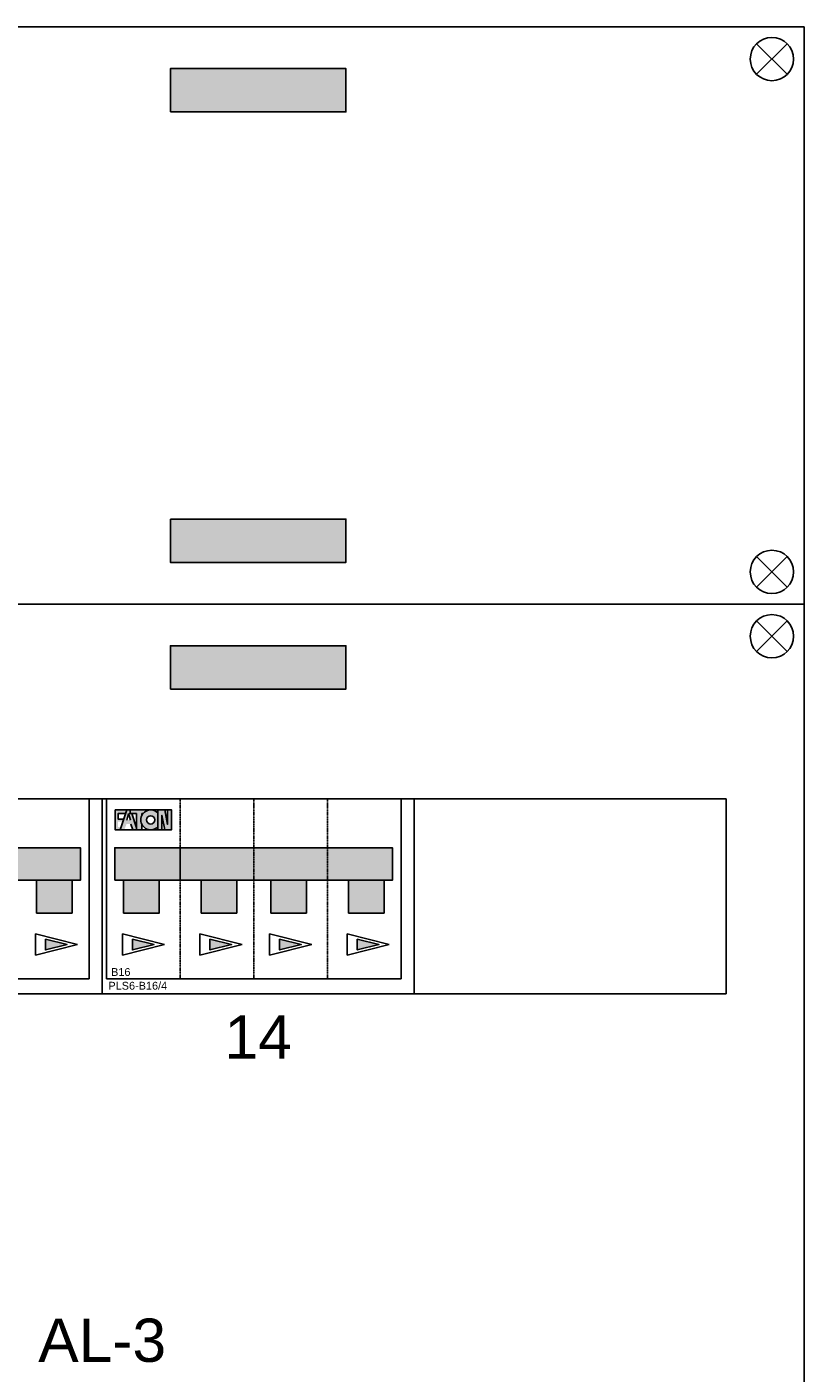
# Model space of a CAD drawing. Header units: millimetres. Extents: x -35665 to 9285, y 16711 to 36239.
# Tile 19 of 22: x -24858 to -23065, y 31584 to 34693. Entities that reach past the tile are written whole.
import ezdxf
from ezdxf.enums import TextEntityAlignment as Align

# ---------------------------------------------------------------- set-up
doc = ezdxf.new("R2010")
doc.units = ezdxf.units.MM
doc.header["$LTSCALE"] = 100
doc.linetypes.add('HIDDEN', pattern=[9.525, 6.35, -3.175])
doc.layers.add('EL$6----', color=7, linetype='Continuous')
doc.styles.add('Arial', font='arial.ttf')

# ---------------------------------------------------------------- blocks, each defined once
blk = doc.blocks.new('kastblok 1 leeg')
for points in [[(1462.5, -196.3), (1462.5, -96.3), (1057.5, -96.3), (1057.5, -196.3)], [(1462.5, -1136.6), (1462.5, -1236.6), (1057.5, -1236.6), (1057.5, -1136.6)]]:
    blk.add_hatch(color=256).paths.add_polyline_path(points)
blk.add_lwpolyline([(0, -1332.9), (2520, -1332.9), (2520, 0), (0, 0)], close=True)
for points in [[(38.8, -109.5), (109.5, -38.8)], [(109.5, -109.5), (38.8, -38.8)], [(2481.2, -109.5), (2410.5, -38.8)], [(2410.5, -109.5), (2481.2, -38.8)], [(38.8, -1223.4), (109.5, -1294.1)], [(109.5, -1223.4), (38.8, -1294.1)], [(2481.2, -1223.4), (2410.5, -1294.1)], [(2410.5, -1223.4), (2481.2, -1294.1)]]:
    blk.add_lwpolyline(points)
at = {"flags": 128}
for points in [[(1057.5, -196.3), (1462.5, -196.3), (1462.5, -96.3), (1057.5, -96.3), (1057.5, -196.3)], [(1057.5, -1136.6), (1462.5, -1136.6), (1462.5, -1236.6), (1057.5, -1236.6), (1057.5, -1136.6)]]:
    blk.add_lwpolyline(points, dxfattribs=at)
for centre in [(74.2, -74.2), (2445.8, -74.2), (74.2, -1258.7), (2445.8, -1258.7)]:
    blk.add_circle(centre, 50)
blk = doc.blocks.new('kastblok 3')
blk.add_hatch(color=256).paths.add_polyline_path([(1462.5, -196.3), (1462.5, -96.3), (1057.5, -96.3), (1057.5, -196.3)])
for points in [[(0, -3998.7), (2520, -3998.7), (2520, 0), (0, 0)], [(2340, -450), (180, -450), (180, -900), (2340, -900)], [(180, -900), (2340, -900), (2340, -450), (180, -450)]]:
    blk.add_lwpolyline(points, close=True)
for points in [[(2481.2, -109.5), (2410.5, -38.8)], [(2410.5, -109.5), (2481.2, -38.8)]]:
    blk.add_lwpolyline(points)
at = {"flags": 128}
blk.add_lwpolyline([(1057.5, -196.3), (1462.5, -196.3), (1462.5, -96.3), (1057.5, -96.3), (1057.5, -196.3)], dxfattribs=at)
blk.add_circle((2445.8, -74.2), 50)
blk = doc.blocks.new('*U45')
for color, points in [(160, [(56.3, -26), (56.3, -25.3), (29.7, -25.3), (29.7, -71.2), (41.5, -71.2), (43.7, -64.4), (36.8, -64.4), (36.8, -52.8), (47.5, -52.8), (49.6, -46.4), (36.8, -46.4), (36.8, -33.6), (53.8, -33.6)]), (160, [(56.3, -26), (56.3, -25.3), (29.7, -25.3), (29.7, -71.2), (41.5, -71.2), (43.7, -64.4), (36.8, -64.4), (36.8, -52.8), (47.5, -52.8), (49.6, -46.4), (36.8, -46.4), (36.8, -33.6), (53.8, -33.6)]), (160, [(56.3, -26), (56.3, -25.3), (29.7, -25.3), (29.7, -71.2), (41.5, -71.2), (43.7, -64.4), (36.8, -64.4), (36.8, -52.8), (47.5, -52.8), (49.6, -46.4), (36.8, -46.4), (36.8, -33.6), (53.8, -33.6)]), (160, [(56.3, -26), (56.3, -25.3), (29.7, -25.3), (29.7, -71.2), (41.5, -71.2), (43.7, -64.4), (36.8, -64.4), (36.8, -52.8), (47.5, -52.8), (49.6, -46.4), (36.8, -46.4), (36.8, -33.6), (53.8, -33.6)]), (160, [(56.3, -26), (56.3, -25.3), (29.7, -25.3), (29.7, -71.2), (41.5, -71.2), (43.7, -64.4), (36.8, -64.4), (36.8, -52.8), (47.5, -52.8), (49.6, -46.4), (36.8, -46.4), (36.8, -33.6), (53.8, -33.6)]), (160, [(106, -26.1), (106, -25.3), (64.4, -25.3), (64.4, -33.6), (78.8, -33.6), (78.8, -71.2), (91.6, -71.2), (91.6, -59, -0.247607), (91.6, -37.5), (91.6, -33.6), (94.2, -33.6, -0.156025)]), (160, [(106, -26.1), (106, -25.3), (64.4, -25.3), (64.4, -33.6), (78.8, -33.6), (78.8, -71.2), (91.6, -71.2), (91.6, -59, -0.247607), (91.6, -37.5), (91.6, -33.6), (94.2, -33.6, -0.156025)]), (160, [(106, -26.1), (106, -25.3), (64.4, -25.3), (64.4, -33.6), (78.8, -33.6), (78.8, -71.2), (91.6, -71.2), (91.6, -59, -0.247607), (91.6, -37.5), (91.6, -33.6), (94.2, -33.6, -0.156025)]), (160, [(106, -26.1), (106, -25.3), (64.4, -25.3), (64.4, -33.6), (78.8, -33.6), (78.8, -71.2), (91.6, -71.2), (91.6, -59, -0.247607), (91.6, -37.5), (91.6, -33.6), (94.2, -33.6, -0.156025)]), (160, [(106, -26.1), (106, -25.3), (64.4, -25.3), (64.4, -33.6), (78.8, -33.6), (78.8, -71.2), (91.6, -71.2), (91.6, -59, -0.247607), (91.6, -37.5), (91.6, -33.6), (94.2, -33.6, -0.156025)]), (160, [(150.7, -58.9), (144.4, -25.3), (128.4, -25.3), (128.4, -71.2), (138, -71.2), (138, -37.6), (144.3, -71.2), (160.3, -71.2), (160.3, -25.3), (150.7, -25.3)]), (160, [(150.7, -58.9), (144.4, -25.3), (128.4, -25.3), (128.4, -71.2), (138, -71.2), (138, -37.6), (144.3, -71.2), (160.3, -71.2), (160.3, -25.3), (150.7, -25.3)]), (160, [(150.7, -58.9), (144.4, -25.3), (128.4, -25.3), (128.4, -71.2), (138, -71.2), (138, -37.6), (144.3, -71.2), (160.3, -71.2), (160.3, -25.3), (150.7, -25.3)]), (160, [(150.7, -58.9), (144.4, -25.3), (128.4, -25.3), (128.4, -71.2), (138, -71.2), (138, -37.6), (144.3, -71.2), (160.3, -71.2), (160.3, -25.3), (150.7, -25.3)]), (160, [(150.7, -58.9), (144.4, -25.3), (128.4, -25.3), (128.4, -71.2), (138, -71.2), (138, -37.6), (144.3, -71.2), (160.3, -71.2), (160.3, -25.3), (150.7, -25.3)]), (256, [(29, -187.8), (669.8, -187.8), (669.8, -112.7), (29, -112.7)]), (254, [(49.3, -263.6), (131.5, -263.6), (131.5, -187.8), (49.3, -187.8)]), (254, [(310.7, -263.6), (228.5, -263.6), (228.5, -187.8), (310.7, -187.8)]), (254, [(389.3, -263.6), (471.5, -263.6), (471.5, -187.8), (389.3, -187.8)]), (254, [(650.7, -263.6), (568.5, -263.6), (568.5, -187.8), (650.7, -187.8)])]:
    blk.add_hatch(color=color).paths.add_polyline_path(points)
h = blk.add_hatch(color=256)
h.paths.add_polyline_path([(68.1, -33.6), (64.4, -33.6), (64.4, -25.3), (56.5, -25.3), (41.5, -71.2), (51.1, -71.2), (56.1, -58), (65.7, -58), (70.8, -71.2), (78.8, -71.2), (78.8, -66.3)])
h.paths.add_polyline_path([(65.4, -48.6), (56.5, -48.6), (60.9, -33.6)], flags=16)
h = blk.add_hatch(color=256)
h.paths.add_polyline_path([(68.1, -33.6), (64.4, -33.6), (64.4, -25.3), (56.5, -25.3), (41.5, -71.2), (51.1, -71.2), (56.1, -58), (65.7, -58), (70.8, -71.2), (78.8, -71.2), (78.8, -66.3)])
h.paths.add_polyline_path([(65.4, -48.6), (56.5, -48.6), (60.9, -33.6)], flags=16)
h = blk.add_hatch(color=256)
h.paths.add_polyline_path([(68.1, -33.6), (64.4, -33.6), (64.4, -25.3), (56.5, -25.3), (41.5, -71.2), (51.1, -71.2), (56.1, -58), (65.7, -58), (70.8, -71.2), (78.8, -71.2), (78.8, -66.3)])
h.paths.add_polyline_path([(65.4, -48.6), (56.5, -48.6), (60.9, -33.6)], flags=16)
h = blk.add_hatch(color=256)
h.paths.add_polyline_path([(68.1, -33.6), (64.4, -33.6), (64.4, -25.3), (56.5, -25.3), (41.5, -71.2), (51.1, -71.2), (56.1, -58), (65.7, -58), (70.8, -71.2), (78.8, -71.2), (78.8, -66.3)])
h.paths.add_polyline_path([(65.4, -48.6), (56.5, -48.6), (60.9, -33.6)], flags=16)
h = blk.add_hatch(color=256)
h.paths.add_polyline_path([(68.1, -33.6), (64.4, -33.6), (64.4, -25.3), (56.5, -25.3), (41.5, -71.2), (51.1, -71.2), (56.1, -58), (65.7, -58), (70.8, -71.2), (78.8, -71.2), (78.8, -66.3)])
h.paths.add_polyline_path([(65.4, -48.6), (56.5, -48.6), (60.9, -33.6)], flags=16)
h = blk.add_hatch(color=256)
h.paths.add_polyline_path([(128.4, -64.1), (128.4, -32.4, 2.489681)])
h.paths.add_polyline_path([(102.3, -48.3, -1), (121.5, -48.3, -1)], flags=16)
h = blk.add_hatch(color=256)
h.paths.add_polyline_path([(128.4, -64.1), (128.4, -32.4, 2.489681)])
h.paths.add_polyline_path([(102.3, -48.3, -1), (121.5, -48.3, -1)], flags=16)
h = blk.add_hatch(color=256)
h.paths.add_polyline_path([(128.4, -64.1), (128.4, -32.4, 2.489681)])
h.paths.add_polyline_path([(102.3, -48.3, -1), (121.5, -48.3, -1)], flags=16)
h = blk.add_hatch(color=256)
h.paths.add_polyline_path([(128.4, -64.1), (128.4, -32.4, 2.489681)])
h.paths.add_polyline_path([(102.3, -48.3, -1), (121.5, -48.3, -1)], flags=16)
h = blk.add_hatch(color=256)
h.paths.add_polyline_path([(128.4, -64.1), (128.4, -32.4, 2.489681)])
h.paths.add_polyline_path([(102.3, -48.3, -1), (121.5, -48.3, -1)], flags=16)
h = blk.add_hatch(color=72)
h.dxf.hatch_style = 1
h.paths.add_polyline_path([(69.6, -323.6), (69.6, -348.7), (119.6, -336.2)])
h = blk.add_hatch(color=20)
h.dxf.hatch_style = 1
h.paths.add_polyline_path([(69.6, -323.6), (69.6, -348.7), (119.6, -336.2)])
h = blk.add_hatch(color=20)
h.dxf.hatch_style = 1
h.paths.add_polyline_path([(69.6, -323.6), (69.6, -348.7), (119.6, -336.2)])
h = blk.add_hatch(color=72)
h.dxf.hatch_style = 1
h.paths.add_polyline_path([(69.6, -323.6), (69.6, -348.7), (119.6, -336.2)])
h = blk.add_hatch(color=20)
h.dxf.hatch_style = 1
h.paths.add_polyline_path([(69.6, -323.6), (69.6, -348.7), (119.6, -336.2)])
h = blk.add_hatch(color=20)
h.dxf.hatch_style = 1
h.paths.add_polyline_path([(69.6, -323.6), (69.6, -348.7), (119.6, -336.2)])
h = blk.add_hatch(color=72)
h.dxf.hatch_style = 1
h.paths.add_polyline_path([(248.8, -323.6), (248.8, -348.7), (298.8, -336.2)])
h = blk.add_hatch(color=20)
h.dxf.hatch_style = 1
h.paths.add_polyline_path([(248.8, -323.6), (248.8, -348.7), (298.8, -336.2)])
h = blk.add_hatch(color=20)
h.dxf.hatch_style = 1
h.paths.add_polyline_path([(248.8, -323.6), (248.8, -348.7), (298.8, -336.2)])
h = blk.add_hatch(color=72)
h.dxf.hatch_style = 1
h.paths.add_polyline_path([(248.8, -323.6), (248.8, -348.7), (298.8, -336.2)])
h = blk.add_hatch(color=20)
h.dxf.hatch_style = 1
h.paths.add_polyline_path([(248.8, -323.6), (248.8, -348.7), (298.8, -336.2)])
h = blk.add_hatch(color=20)
h.dxf.hatch_style = 1
h.paths.add_polyline_path([(248.8, -323.6), (248.8, -348.7), (298.8, -336.2)])
h = blk.add_hatch(color=72)
h.dxf.hatch_style = 1
h.paths.add_polyline_path([(409.6, -323.6), (409.6, -348.7), (459.6, -336.2)])
h = blk.add_hatch(color=20)
h.dxf.hatch_style = 1
h.paths.add_polyline_path([(409.6, -323.6), (409.6, -348.7), (459.6, -336.2)])
h = blk.add_hatch(color=20)
h.dxf.hatch_style = 1
h.paths.add_polyline_path([(409.6, -323.6), (409.6, -348.7), (459.6, -336.2)])
h = blk.add_hatch(color=72)
h.dxf.hatch_style = 1
h.paths.add_polyline_path([(409.6, -323.6), (409.6, -348.7), (459.6, -336.2)])
h = blk.add_hatch(color=20)
h.dxf.hatch_style = 1
h.paths.add_polyline_path([(409.6, -323.6), (409.6, -348.7), (459.6, -336.2)])
h = blk.add_hatch(color=20)
h.dxf.hatch_style = 1
h.paths.add_polyline_path([(409.6, -323.6), (409.6, -348.7), (459.6, -336.2)])
h = blk.add_hatch(color=72)
h.dxf.hatch_style = 1
h.paths.add_polyline_path([(588.8, -323.6), (588.8, -348.7), (638.8, -336.2)])
h = blk.add_hatch(color=20)
h.dxf.hatch_style = 1
h.paths.add_polyline_path([(588.8, -323.6), (588.8, -348.7), (638.8, -336.2)])
h = blk.add_hatch(color=20)
h.dxf.hatch_style = 1
h.paths.add_polyline_path([(588.8, -323.6), (588.8, -348.7), (638.8, -336.2)])
h = blk.add_hatch(color=72)
h.dxf.hatch_style = 1
h.paths.add_polyline_path([(588.8, -323.6), (588.8, -348.7), (638.8, -336.2)])
h = blk.add_hatch(color=20)
h.dxf.hatch_style = 1
h.paths.add_polyline_path([(588.8, -323.6), (588.8, -348.7), (638.8, -336.2)])
h = blk.add_hatch(color=20)
h.dxf.hatch_style = 1
h.paths.add_polyline_path([(588.8, -323.6), (588.8, -348.7), (638.8, -336.2)])
at = {"color": 0}
for p, q in [((10, 0), (10, -415)), ((690, 0), (690, -415)), ((180, -187.5), (180, -112.7)), ((180, -187.5), (180, -112.7)), ((180, -187.5), (180, -112.7)), ((180, -187.5), (180, -112.7)), ((180, -187.5), (180, -112.7)), ((180, -187.5), (180, -112.7)), ((180, -187.5), (180, -112.7)), ((180, -187.5), (180, -112.7)), ((180, -187.5), (180, -112.7)), ((180, -187.5), (180, -112.7)), ((10, -415), (690, -415))]:
    blk.add_line(p, q, dxfattribs=at)
at = {"color": 0, "linetype": 'HIDDEN', "ltscale": 0.001}
for p, q in [((180, -415), (180, 0)), ((350, 0), (350, -415)), ((519.8, 0), (519.8, -415))]:
    blk.add_line(p, q, dxfattribs=at)
at = {"color": 0}
blk.add_lwpolyline([(0, 0), (0, -450), (720, -450), (720, 0), (0, 0)], dxfattribs=at)
for points in [[(29.7, -25.3), (29.7, -71.2), (41.5, -71.2)], [(56.3, -26), (56.3, -25.3), (29.7, -25.3)], [(29.7, -25.3), (29.7, -71.2), (41.5, -71.2)], [(56.3, -26), (56.3, -25.3), (29.7, -25.3)], [(29.7, -25.3), (29.7, -71.2), (41.5, -71.2)], [(56.3, -26), (56.3, -25.3), (29.7, -25.3)], [(29.7, -25.3), (29.7, -71.2), (41.5, -71.2)], [(56.3, -26), (56.3, -25.3), (29.7, -25.3)], [(29.7, -25.3), (29.7, -71.2), (41.5, -71.2)], [(56.3, -26), (56.3, -25.3), (29.7, -25.3)], [(41.5, -71.2), (56.5, -25.3)], [(41.5, -71.2), (56.5, -25.3)], [(41.5, -71.2), (56.5, -25.3)], [(41.5, -71.2), (56.5, -25.3)], [(41.5, -71.2), (56.5, -25.3)], [(56.5, -25.3), (65.5, -25.3)], [(56.5, -25.3), (65.5, -25.3)], [(56.5, -25.3), (65.5, -25.3)], [(56.5, -25.3), (65.5, -25.3)], [(56.5, -25.3), (65.5, -25.3)], [(64.4, -25.3), (64.4, -33.6), (78.8, -33.6), (78.8, -71.2), (91.6, -71.2), (91.6, -59)], [(64.4, -25.3), (106, -25.3)], [(64.4, -25.3), (64.4, -33.6), (78.8, -33.6), (78.8, -71.2), (91.6, -71.2), (91.6, -59)], [(64.4, -25.3), (106, -25.3)], [(64.4, -25.3), (64.4, -33.6), (78.8, -33.6), (78.8, -71.2), (91.6, -71.2), (91.6, -59)], [(64.4, -25.3), (106, -25.3)], [(64.4, -25.3), (64.4, -33.6), (78.8, -33.6), (78.8, -71.2), (91.6, -71.2), (91.6, -59)], [(64.4, -25.3), (106, -25.3)], [(64.4, -25.3), (64.4, -33.6), (78.8, -33.6), (78.8, -71.2), (91.6, -71.2), (91.6, -59)], [(64.4, -25.3), (106, -25.3)], [(106, -25.3), (106, -26.1)], [(106, -25.3), (106, -26.1)], [(106, -25.3), (106, -26.1)], [(106, -25.3), (106, -26.1)], [(106, -25.3), (106, -26.1)], [(128.4, -71.2), (128.4, -25.3), (144.4, -25.3)], [(144.3, -71.2), (138, -37.6), (138, -71.2), (128.4, -71.2), (128.4, -25.3)], [(128.4, -71.2), (128.4, -25.3), (144.4, -25.3)], [(144.3, -71.2), (138, -37.6), (138, -71.2), (128.4, -71.2), (128.4, -25.3)], [(128.4, -71.2), (128.4, -25.3), (144.4, -25.3)], [(144.3, -71.2), (138, -37.6), (138, -71.2), (128.4, -71.2), (128.4, -25.3)], [(128.4, -71.2), (128.4, -25.3), (144.4, -25.3)], [(144.3, -71.2), (138, -37.6), (138, -71.2), (128.4, -71.2), (128.4, -25.3)], [(128.4, -71.2), (128.4, -25.3), (144.4, -25.3)], [(144.3, -71.2), (138, -37.6), (138, -71.2), (128.4, -71.2), (128.4, -25.3)], [(160.3, -25.3), (160.3, -71.2), (144.3, -71.2)], [(160.3, -25.3), (160.3, -71.2), (144.3, -71.2)], [(160.3, -25.3), (160.3, -71.2), (144.3, -71.2)], [(160.3, -25.3), (160.3, -71.2), (144.3, -71.2)], [(160.3, -25.3), (160.3, -71.2), (144.3, -71.2)], [(144.4, -25.3), (150.7, -58.9), (150.7, -25.3), (160.3, -25.3), (160.3, -71.2)], [(144.4, -25.3), (150.7, -58.9), (150.7, -25.3), (160.3, -25.3), (160.3, -71.2)], [(144.4, -25.3), (150.7, -58.9), (150.7, -25.3), (160.3, -25.3), (160.3, -71.2)], [(144.4, -25.3), (150.7, -58.9), (150.7, -25.3), (160.3, -25.3), (160.3, -71.2)], [(144.4, -25.3), (150.7, -58.9), (150.7, -25.3), (160.3, -25.3), (160.3, -71.2)], [(49.6, -46.4), (36.8, -46.4), (36.8, -33.6), (53.8, -33.6)], [(49.6, -46.4), (36.8, -46.4), (36.8, -33.6), (53.8, -33.6)], [(49.6, -46.4), (36.8, -46.4), (36.8, -33.6), (53.8, -33.6)], [(49.6, -46.4), (36.8, -46.4), (36.8, -33.6), (53.8, -33.6)], [(49.6, -46.4), (36.8, -46.4), (36.8, -33.6), (53.8, -33.6)], [(56.5, -48.6), (60.9, -33.6)], [(56.5, -48.6), (60.9, -33.6)], [(56.5, -48.6), (60.9, -33.6)], [(56.5, -48.6), (60.9, -33.6)], [(56.5, -48.6), (60.9, -33.6)], [(65.4, -48.6), (60.9, -33.6)], [(65.4, -48.6), (60.9, -33.6)], [(65.4, -48.6), (60.9, -33.6)], [(65.4, -48.6), (60.9, -33.6)], [(65.4, -48.6), (60.9, -33.6)], [(80.4, -71.2), (70.8, -71.2), (65.7, -58), (65.7, -58)], [(80.4, -71.2), (70.8, -71.2), (65.7, -58), (65.7, -58)], [(80.4, -71.2), (70.8, -71.2), (65.7, -58), (65.7, -58)], [(80.4, -71.2), (70.8, -71.2), (65.7, -58), (65.7, -58)], [(80.4, -71.2), (70.8, -71.2), (65.7, -58), (65.7, -58)], [(78.8, -66.3), (68.1, -33.6)], [(78.8, -66.3), (68.1, -33.6)], [(78.8, -66.3), (68.1, -33.6)], [(78.8, -66.3), (68.1, -33.6)], [(78.8, -66.3), (68.1, -33.6)], [(91.6, -59), (91.6, -71.2), (78.8, -71.2), (78.8, -33.6)], [(91.6, -59), (91.6, -71.2), (78.8, -71.2), (78.8, -33.6)], [(91.6, -59), (91.6, -71.2), (78.8, -71.2), (78.8, -33.6)], [(91.6, -59), (91.6, -71.2), (78.8, -71.2), (78.8, -33.6)], [(91.6, -59), (91.6, -71.2), (78.8, -71.2), (78.8, -33.6)], [(91.6, -37.5), (91.6, -33.6)], [(94.2, -33.6), (91.6, -33.6), (91.6, -37.5)], [(91.6, -37.5), (91.6, -33.6)], [(94.2, -33.6), (91.6, -33.6), (91.6, -37.5)], [(91.6, -37.5), (91.6, -33.6)], [(94.2, -33.6), (91.6, -33.6), (91.6, -37.5)], [(91.6, -37.5), (91.6, -33.6)], [(94.2, -33.6), (91.6, -33.6), (91.6, -37.5)], [(91.6, -37.5), (91.6, -33.6)], [(94.2, -33.6), (91.6, -33.6), (91.6, -37.5)], [(143.5, -336.2), (46.5, -311.8)], [(46.5, -311.8), (46.5, -360.5)], [(143.5, -336.2), (46.5, -360.5)], [(322.7, -336.2), (225.7, -311.8)], [(225.7, -311.8), (225.7, -360.5)], [(322.7, -336.2), (225.7, -360.5)], [(483.5, -336.2), (386.5, -311.8)], [(386.5, -311.8), (386.5, -360.5)], [(483.5, -336.2), (386.5, -360.5)], [(662.7, -336.2), (565.7, -311.8)], [(565.7, -311.8), (565.7, -360.5)], [(662.7, -336.2), (565.7, -360.5)]]:
    blk.add_lwpolyline(points)
for points in [[(29.7, -25.3), (160.3, -25.3), (160.3, -71.2), (29.7, -71.2)], [(29.7, -25.3), (160.3, -25.3), (160.3, -71.2), (29.7, -71.2)], [(29.7, -25.3), (160.3, -25.3), (160.3, -71.2), (29.7, -71.2)], [(29.7, -25.3), (160.3, -25.3), (160.3, -71.2), (29.7, -71.2)], [(29.7, -25.3), (160.3, -25.3), (160.3, -71.2), (29.7, -71.2)], [(69.6, -323.6), (69.6, -348.7), (119.6, -336.2)], [(69.6, -323.6), (69.6, -348.7), (119.6, -336.2)], [(69.6, -323.6), (69.6, -348.7), (119.6, -336.2)], [(69.6, -323.6), (69.6, -348.7), (119.6, -336.2)], [(69.6, -323.6), (69.6, -348.7), (119.6, -336.2)], [(248.8, -323.6), (248.8, -348.7), (298.8, -336.2)], [(248.8, -323.6), (248.8, -348.7), (298.8, -336.2)], [(248.8, -323.6), (248.8, -348.7), (298.8, -336.2)], [(248.8, -323.6), (248.8, -348.7), (298.8, -336.2)], [(248.8, -323.6), (248.8, -348.7), (298.8, -336.2)], [(409.6, -323.6), (409.6, -348.7), (459.6, -336.2)], [(409.6, -323.6), (409.6, -348.7), (459.6, -336.2)], [(409.6, -323.6), (409.6, -348.7), (459.6, -336.2)], [(409.6, -323.6), (409.6, -348.7), (459.6, -336.2)], [(409.6, -323.6), (409.6, -348.7), (459.6, -336.2)], [(588.8, -323.6), (588.8, -348.7), (638.8, -336.2)], [(588.8, -323.6), (588.8, -348.7), (638.8, -336.2)], [(588.8, -323.6), (588.8, -348.7), (638.8, -336.2)], [(588.8, -323.6), (588.8, -348.7), (638.8, -336.2)], [(588.8, -323.6), (588.8, -348.7), (638.8, -336.2)]]:
    blk.add_lwpolyline(points, close=True)
for points in [[(29, -187.8), (669.8, -187.8), (669.8, -112.7), (29, -112.7)], [(49.3, -263.6), (131.5, -263.6), (131.5, -187.8), (49.3, -187.8)], [(310.7, -263.6), (228.5, -263.6), (228.5, -187.8), (310.7, -187.8)], [(389.3, -263.6), (471.5, -263.6), (471.5, -187.8), (389.3, -187.8)], [(650.7, -263.6), (568.5, -263.6), (568.5, -187.8), (650.7, -187.8)]]:
    blk.add_lwpolyline(points, close=True, dxfattribs=at)
blk.add_circle((111.9, -48.3), 9.6)
blk.add_circle((111.9, -48.3), 9.6)
blk.add_circle((111.9, -48.3), 9.6)
blk.add_circle((111.9, -48.3), 9.6)
blk.add_circle((111.9, -48.3), 9.6)
blk.add_arc((111.9, -48.3), 22.9, 43.7665, 316.2335)
blk.add_arc((111.9, -48.3), 22.9, 43.7665, 316.2335)
blk.add_arc((111.9, -48.3), 22.9, 43.7665, 316.2335)
blk.add_arc((111.9, -48.3), 22.9, 43.7665, 316.2335)
blk.add_arc((111.9, -48.3), 22.9, 43.7665, 316.2335)
at = {"style": 'Arial'}
for tag, p in [('TYPE', (20.5, -408.6)), ('TYPENUMMER', (14.3, -440.3))]:
    blk.add_attdef(tag, p, '', height=18, dxfattribs=at)

msp = doc.modelspace()

# ---------------------------------------------------------------- block references
for name, p in [('kastblok 1 leeg', (-25584.5, 34692.6)), ('kastblok 3', (-25584.5, 33359.6))]:
    msp.add_blockref(name, p)
at = {"layer": 'EL$6----'}
for p in [(-25404.5, 32909.6), (-24684.5, 32909.6)]:
    msp.add_blockref('*U45', p, dxfattribs=at).add_auto_attribs({'TYPE': 'B16', 'TYPENUMMER': 'PLS6-B16/4'})

# ---------------------------------------------------------------- texts
at = {"layer": 'EL$6----', "linetype": 'Continuous', "style": 'Arial'}
for s, p in [('14', (-24324.5, 32359.6)), ('AL-3', (-24684.5, 31659.6))]:
    msp.add_text(s, height=100, dxfattribs=at).set_placement(p, align=Align.MIDDLE_CENTER)

doc.saveas('drawing.dxf')
